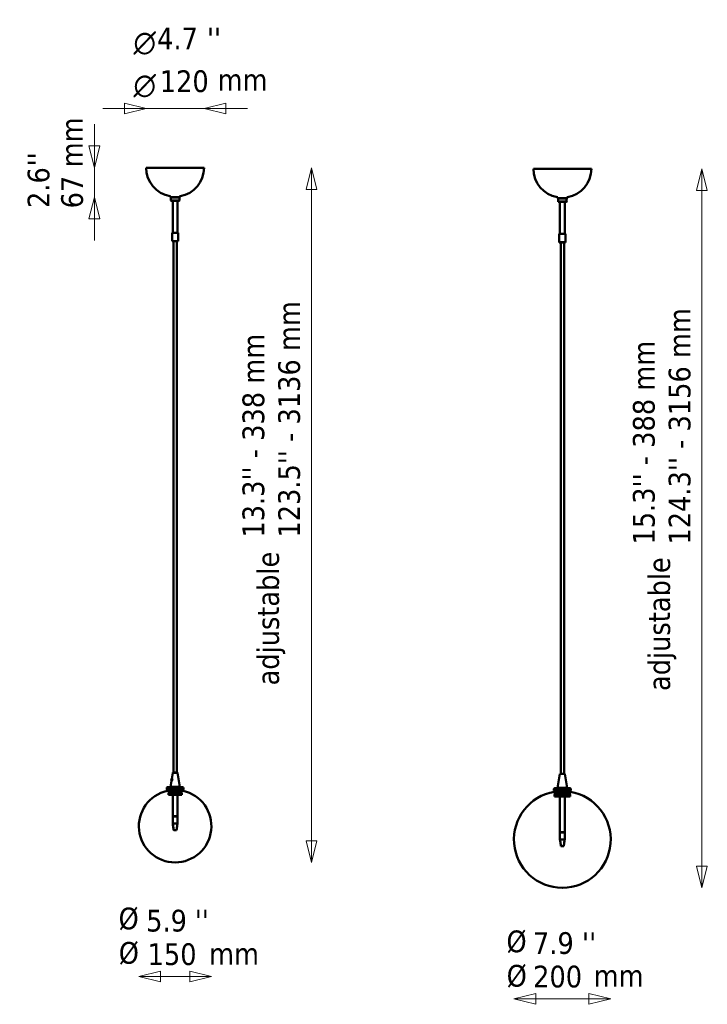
# Model space of a CAD drawing. Header units: millimetres. Extents: x 224 to 4136, y 715 to 2915.
# Tile 1 of 2: x 224 to 1648, y 877 to 2915. Entities that reach past the tile are written whole.
import ezdxf

# ---------------------------------------------------------------- set-up
doc = ezdxf.new("R2010")
doc.units = ezdxf.units.MM
doc.header["$LTSCALE"] = 15
for name, color, linetype, lineweight in [('Symbol (ISO)', 7, 'Continuous', 25), ('Widoczne (ISO)', 7, 'Continuous', 50), ('Wymiar (ISO)', 7, 'Continuous', 25)]:
    doc.layers.add(name, color=color, linetype=linetype, lineweight=lineweight)
doc.styles.add('Styl tekstu27', font='AIGDT___.TTF')
doc.styles.add('Tekst notatki (ISO)', font='tahoma.ttf')

msp = doc.modelspace()

# ---------------------------------------------------------------- linework, layer by layer
at = {"layer": 'Widoczne (ISO)', "linetype": 'Continuous', "lineweight": 50}
for p, q in [((606.1, 2608.7), (486.1, 2608.7)), ((1407.8, 2606.5), (1287.8, 2606.5)), ((536.1, 2548.2), (536.1, 2549.1)), ((556.1, 2548.2), (556.1, 2549.1)), ((555.6, 2547.7), (536.6, 2547.7)), ((537.6, 2547.7), (537.1, 2547.2)), ((555.1, 2547.2), (537.1, 2547.2)), ((537.1, 2547.2), (537.1, 2540.7)), ((537.1, 2540.7), (555.1, 2540.7)), ((537.6, 2540.2), (537.1, 2540.7)), ((554.6, 2540.2), (537.6, 2540.2)), ((541.1, 2473.7), (541.1, 2540.2)), ((551.1, 2473.7), (551.1, 2540.2)), ((554.6, 2547.7), (555.1, 2547.2)), ((554.6, 2540.2), (555.1, 2540.7)), ((555.1, 2547.2), (555.1, 2546.1)), ((555.1, 2541.8), (555.1, 2540.7)), ((1337.8, 2546), (1337.8, 2546.9)), ((1357.3, 2545.5), (1338.3, 2545.5)), ((1339.3, 2545.5), (1338.8, 2545)), ((1356.8, 2545), (1338.8, 2545)), ((1338.8, 2545), (1338.8, 2538.5)), ((1338.8, 2538.5), (1356.8, 2538.5)), ((1339.3, 2538), (1338.8, 2538.5)), ((1356.3, 2538), (1339.3, 2538)), ((1342.8, 2471.5), (1342.8, 2538)), ((1352.8, 2471.5), (1352.8, 2538)), ((1356.3, 2545.5), (1356.8, 2545)), ((1356.3, 2538), (1356.8, 2538.5)), ((1356.8, 2545), (1356.8, 2543.9)), ((1356.8, 2539.6), (1356.8, 2538.5)), ((1357.8, 2546), (1357.8, 2546.9)), ((552.6, 2473.7), (539.6, 2473.7)), ((539.6, 2456.5), (539.6, 2473.7)), ((552.6, 2456.5), (552.6, 2473.7)), ((1354.3, 2471.5), (1341.3, 2471.5)), ((1341.3, 2454.3), (1341.3, 2471.5)), ((1354.3, 2454.3), (1354.3, 2471.5)), ((539.6, 2456.5), (552.6, 2456.5)), ((539.8, 2456.3), (539.6, 2456.5)), ((552.4, 2456.3), (539.8, 2456.3)), ((542.6, 1356.3), (542.6, 2456.3)), ((549.6, 1356.3), (549.6, 2456.3)), ((552.4, 2456.3), (552.6, 2456.5)), ((1341.3, 2454.3), (1354.3, 2454.3)), ((1341.5, 2454.1), (1341.3, 2454.3)), ((1354.1, 2454.1), (1341.5, 2454.1)), ((1344.3, 1354.1), (1344.3, 2454.1)), ((1351.3, 1354.1), (1351.3, 2454.1)), ((1354.1, 2454.1), (1354.3, 2454.3)), ((541, 1356), (539, 1343.8)), ((541.4, 1356.3), (541, 1356)), ((551.1, 1356), (541, 1356)), ((541.4, 1356.3), (550.8, 1356.3)), ((550.8, 1356.3), (551.1, 1356)), ((551.1, 1356), (556, 1326.9)), ((1342.7, 1353.8), (1337.9, 1324.7)), ((1343.1, 1354.1), (1342.7, 1353.8)), ((1352.8, 1353.8), (1342.7, 1353.8)), ((1343.1, 1354.1), (1352.5, 1354.1)), ((1352.5, 1354.1), (1352.8, 1353.8)), ((1352.8, 1353.8), (1357.7, 1324.7)), ((530.6, 1326.3), (561.6, 1326.3)), ((538.3, 1339.3), (536.2, 1326.9)), ((536.2, 1326.9), (556, 1326.9)), ((536.2, 1326.4), (536.2, 1326.9)), ((536.2, 1326.4), (556, 1326.4)), ((536.3, 1326.3), (536.2, 1326.4)), ((538.3, 1339.2), (538.5, 1338.9)), ((538.6, 1339.1), (538.9, 1343.6)), ((539.2, 1344), (538.9, 1339.5)), ((555.9, 1326.3), (556, 1326.4)), ((556, 1326.4), (556, 1326.9)), ((528.6, 1324.3), (528.6, 1321.3)), ((528.6, 1321.3), (563.6, 1321.3)), ((529.6, 1321.3), (529.6, 1318.3)), ((529.6, 1318.3), (562.6, 1318.3)), ((532.5, 1313.5), (553.9, 1313.5)), ((532.5, 1313.5), (532.5, 1310.3)), ((532.5, 1310.3), (553.9, 1310.3)), ((533.1, 1316.3), (533.1, 1313.8)), ((533.1, 1316.3), (553.6, 1316.3)), ((533.5, 1318.3), (533.5, 1317.5)), ((534.6, 1318.3), (534.6, 1316.3)), ((537.6, 1318.3), (537.6, 1316.3)), ((539.6, 1318.3), (539.6, 1316.3)), ((541.1, 1266.3), (541.1, 1310.3)), ((551.1, 1266.3), (551.1, 1310.3)), ((552.4, 1318.3), (552.4, 1316.3)), ((553.6, 1316.3), (553.6, 1313.8)), ((555.1, 1316.3), (553.6, 1316.3)), ((553.9, 1310.3), (553.9, 1313.5)), ((559.7, 1310.3), (553.9, 1310.3)), ((555.4, 1318.3), (555.4, 1314.7)), ((559.1, 1316.3), (555.4, 1316.3)), ((558.7, 1318.3), (558.7, 1317.5)), ((559.1, 1316.3), (559.1, 1314.1)), ((559.7, 1313.5), (559.7, 1310.3)), ((562.6, 1321.3), (562.6, 1318.3)), ((563.6, 1324.3), (563.6, 1321.3)), ((1330.3, 1319.1), (1330.3, 1322.1)), ((1365.3, 1319.1), (1330.3, 1319.1)), ((1331.3, 1319.1), (1331.3, 1316.1)), ((1331.3, 1316.1), (1364.3, 1316.1)), ((1331.5, 1311.1), (1331.5, 1307.1)), ((1350.6, 1311.1), (1331.5, 1311.1)), ((1350.6, 1307.1), (1331.5, 1307.1)), ((1363.3, 1324.1), (1332.3, 1324.1)), ((1332.3, 1314.1), (1350.6, 1314.1)), ((1332.3, 1314.1), (1332.3, 1311.2)), ((1335.1, 1316.1), (1335.1, 1315.3)), ((1337.9, 1324.7), (1357.7, 1324.7)), ((1337.9, 1324.2), (1337.9, 1324.7)), ((1337.9, 1324.2), (1357.7, 1324.2)), ((1338, 1324.1), (1337.9, 1324.2)), ((1341.1, 1316.1), (1341.1, 1314.1)), ((1342.8, 1307.1), (1342.8, 1233.1)), ((1344.1, 1316.1), (1344.1, 1314.1)), ((1350.6, 1314.1), (1350.6, 1311.2)), ((1359.2, 1314.1), (1350.6, 1314.1)), ((1350.6, 1307.1), (1350.6, 1311.1)), ((1364, 1307.1), (1350.6, 1307.1)), ((1352.8, 1307.1), (1352.8, 1233.1)), ((1354.3, 1316.1), (1354.3, 1314.1)), ((1356.8, 1316.1), (1356.8, 1314.1)), ((1357.6, 1324.1), (1357.7, 1324.2)), ((1357.7, 1324.2), (1357.7, 1324.7)), ((1359.2, 1312.4), (1359.7, 1312.4)), ((1363.2, 1314.1), (1359.7, 1314.1)), ((1359.8, 1316.1), (1359.8, 1314.1)), ((1360.4, 1316.1), (1360.4, 1315.3)), ((1363.2, 1314.1), (1363.2, 1311.3)), ((1364, 1311.1), (1364, 1307.1)), ((1364.3, 1319.1), (1364.3, 1316.1)), ((1365.3, 1319.1), (1365.3, 1322.1)), ((541.1, 1266.3), (551.1, 1266.3)), ((551.1, 1265.3), (541.1, 1265.3)), ((541.1, 1265.3), (541.1, 1251.3)), ((541.8, 1265.3), (541.8, 1266.3)), ((542.5, 1266.3), (542.5, 1265.3)), ((544.7, 1265.3), (544.7, 1266.3)), ((548.3, 1266.3), (548.3, 1265.3)), ((550.1, 1265.3), (550.1, 1266.3)), ((550.3, 1265.3), (550.3, 1266.3)), ((551.1, 1265.3), (551.1, 1251.3)), ((541.1, 1251.3), (541.6, 1251.3)), ((543.1, 1237.3), (541.6, 1251.3)), ((541.6, 1251.3), (550.7, 1251.3)), ((549.1, 1237.3), (550.7, 1251.3)), ((550.7, 1251.3), (551.1, 1251.3)), ((543.1, 1237.3), (543, 1237.7)), ((544.2, 1237.3), (543.1, 1237.3)), ((543.1, 1237.3), (543.1, 1237.3)), ((548, 1237.3), (544.2, 1237.3)), ((549.1, 1237.3), (548, 1237.3)), ((1342.8, 1233.1), (1352.8, 1233.1)), ((1352.8, 1232.1), (1342.8, 1232.1)), ((1342.8, 1232.1), (1342.8, 1218.1)), ((1343.5, 1232.1), (1343.5, 1233.1)), ((1344.1, 1233.1), (1344.1, 1232.1)), ((1346.3, 1232.1), (1346.3, 1233.1)), ((1349.9, 1233.1), (1349.9, 1232.1)), ((1351.8, 1232.1), (1351.8, 1233.1)), ((1352, 1232.1), (1352, 1233.1)), ((1352.8, 1232.1), (1352.8, 1218.1)), ((1342.8, 1218.1), (1343.2, 1218.1)), ((1344.8, 1204.1), (1343.2, 1218.1)), ((1343.2, 1218.1), (1352.4, 1218.1)), ((1344.7, 1204.1), (1344.7, 1204.5)), ((1344.8, 1204.1), (1344.7, 1204.1)), ((1345.9, 1204.1), (1344.8, 1204.1)), ((1349.7, 1204.1), (1345.9, 1204.1)), ((1350.8, 1204.1), (1349.7, 1204.1)), ((1350.8, 1204.1), (1352.4, 1218.1)), ((1352.4, 1218.1), (1352.8, 1218.1)), ((546, 1172.4), (546.2, 1172.4)), ((546, 1170.4), (546.2, 1170.4)), ((546, 1170.4), (546.2, 1170.4)), ((1347.6, 1117.9), (1347.9, 1117.9)), ((1347.6, 1117.9), (1347.9, 1117.9))]:
    msp.add_line(p, q, dxfattribs=at)
for centre, radius, start, end in [((546.1, 2608.7), 60, 180, 260.0055), ((546.1, 2608.7), 60, 279.9945, 0), ((1347.8, 2606.5), 60, 180, 260.0055), ((1347.8, 2606.5), 60, 279.9945, 0), ((535.6, 2549.1), 0.5, 0, 80.0055), ((536.6, 2548.2), 0.5, 180, 270), ((555.6, 2548.2), 0.5, 270, 0), ((556.6, 2549.1), 0.5, 99.9945, 180), ((1337.3, 2546.9), 0.5, 0, 80.0055), ((1338.3, 2546), 0.5, 180, 270), ((1357.3, 2546), 0.5, 270, 0), ((1358.3, 2546.9), 0.5, 99.9945, 180), ((530.6, 1324.3), 2, 90, 180), ((561.6, 1324.3), 2, 0, 90), ((546, 1245.4), 75, 102.6223, 270), ((533.3, 1317.5), 0.2, 279.9912, 0), ((546.2, 1245.4), 75, 270, 77.3777), ((546.1, 1240.6), 75, 81.3673, 81.7625), ((558.9, 1317.5), 0.2, 180, 260.0088), ((1347.6, 1217.9), 100, 99.4329, 270), ((1332.3, 1322.1), 2, 90, 180), ((1334.9, 1315.3), 0.2, 277.4308, 0), ((1347.9, 1217.9), 100, 270, 80.5671), ((1350.8, 1212.2), 100, 84.505, 84.8357), ((1360.6, 1315.3), 0.2, 180, 262.5692), ((1363.3, 1322.1), 2, 0, 90), ((546, 1245.4), 75, 270, 270.0846), ((546.2, 1245.4), 75, 269.9154, 270), ((1347.6, 1217.9), 100, 270, 270.0635), ((1347.9, 1217.9), 100, 269.9365, 270)]:
    msp.add_arc(centre, radius, start, end, dxfattribs=at)
for centre, major_axis, ratio, start_param, end_param in [((538.9, 1341.6), (-0.43, -2.46), 0.257981, 3.777102, 6.515979), ((538.9, 1341.6), (0.43, 2.46), 0.257981, 3.777102, 6.515979), ((539.4, 1341.5), (0.51, 2.96), 0.257981, 4.339426, 5.236046), ((535.3, 1240.6), (0, 74.2), 0.212647, 0.14106, 0.184504), ((556.8, 1240.6), (0, 74.2), 0.212647, 6.098681, 6.46769)]:
    msp.add_ellipse(centre, major_axis=major_axis, ratio=ratio, start_param=start_param, end_param=end_param, dxfattribs=at)
for points, knots in [([(555.1, 2546.1), (555.1, 2546.1), (555.1, 2546.1), (555.1, 2545.9), (555, 2545.7), (554.9, 2545.3), (554.9, 2545), (554.9, 2544.6), (554.8, 2544.3), (554.8, 2543.9), (554.8, 2543.7), (554.9, 2543.4), (554.9, 2543.2), (554.9, 2542.8), (554.9, 2542.6), (555, 2542.3), (555, 2542.2), (555.1, 2542), (555.1, 2541.9), (555.1, 2541.8), (555.1, 2541.8), (555.1, 2541.8)], [-1.2240943, -1.2240943, -1.2240943, -1.2240943, -1.1811651, -1.1811651, -1.1016871, -1.1016871, -1.0404813, -1.0404813, -0.988998, -0.988998, -0.9478432, -0.9478432, -0.9066884, -0.9066884, -0.8568638, -0.8568638, -0.8145096, -0.8145096, -0.7535851, -0.7535851, -0.7344566, -0.7344566, -0.7344566, -0.7344566]), ([(1356.8, 2543.9), (1356.8, 2543.9), (1356.8, 2543.8), (1356.7, 2543.7), (1356.7, 2543.5), (1356.6, 2543.1), (1356.6, 2542.8), (1356.5, 2542.3), (1356.5, 2542.1), (1356.5, 2541.7), (1356.5, 2541.5), (1356.5, 2541.1), (1356.5, 2541), (1356.6, 2540.6), (1356.6, 2540.4), (1356.7, 2540.1), (1356.7, 2540), (1356.7, 2539.8), (1356.7, 2539.7), (1356.8, 2539.6), (1356.8, 2539.6), (1356.8, 2539.6)], [-1.2240943, -1.2240943, -1.2240943, -1.2240943, -1.1811651, -1.1811651, -1.1016871, -1.1016871, -1.0404813, -1.0404813, -0.988998, -0.988998, -0.9478432, -0.9478432, -0.9066884, -0.9066884, -0.8568638, -0.8568638, -0.8145096, -0.8145096, -0.7535851, -0.7535851, -0.7344566, -0.7344566, -0.7344566, -0.7344566]), ([(538.3, 1339.3), (538.2, 1339.2), (538.2, 1339.1), (538.2, 1338.9), (538.3, 1338.8), (538.3, 1338.7), (538.4, 1338.6), (538.4, 1338.6)], [-0.5566127, -0.5566127, -0.5566127, -0.5566127, -0.5124691, -0.5124691, -0.4351224, -0.4351224, -0.3867806, -0.3867806, -0.3867806, -0.3867806]), ([(538.4, 1338.6), (538.5, 1338.6), (538.6, 1338.7), (538.8, 1338.8), (539, 1339), (539.4, 1339.4), (539.5, 1339.7), (539.7, 1340.1), (539.8, 1340.1), (539.8, 1340.1)], [-1.8804602, -1.8804602, -1.8804602, -1.8804602, -1.8174362, -1.8174362, -1.7291563, -1.7291563, -1.6302741, -1.6302741, -1.6226367, -1.6226367, -1.6226367, -1.6226367]), ([(540.2, 1343), (540.2, 1343.1), (540.2, 1343.2), (540.1, 1343.5), (540, 1343.7), (539.8, 1344.1), (539.7, 1344.3), (539.4, 1344.5), (539.3, 1344.5), (539.1, 1344.3), (539, 1344), (539, 1343.7)], [-1.3768933, -1.3768933, -1.3768933, -1.3768933, -1.3483265, -1.3483265, -1.2816566, -1.2816566, -1.1890401, -1.1890401, -1.0764237, -1.0764237, -0.9626632, -0.9626632, -0.9626632, -0.9626632]), ([(1350.6, 1311.1), (1350.9, 1311.2), (1351.3, 1311.2), (1353.5, 1311.7), (1355.5, 1311.8), (1359.2, 1311.8), (1361.1, 1311.7), (1363.4, 1311.2), (1363.7, 1311.2), (1364, 1311.1)], [28.725417, 28.725417, 28.725417, 28.725417, 28.907696, 28.907696, 30.033003, 30.033003, 31.15831, 31.15831, 31.340589, 31.340589, 31.340589, 31.340589]), ([(1359.7, 1311.8), (1359.7, 1311.8), (1359.7, 1311.8), (1359.7, 1311.8), (1359.6, 1311.8), (1359.5, 1311.8), (1359.4, 1311.8), (1359.2, 1311.8), (1359.2, 1311.8), (1359.2, 1311.8)], [-0.9204615, -0.9204615, -0.9204615, -0.9204615, -0.9089564, -0.9089564, -0.8706849, -0.8706849, -0.8171233, -0.8171233, -0.813822, -0.813822, -0.813822, -0.813822]), ([(543, 1237.7), (543, 1237.8), (543, 1237.9), (543, 1238), (543, 1238.1), (543, 1238.2), (542.9, 1238.3), (542.9, 1238.6), (542.9, 1238.8), (542.8, 1239.5), (542.7, 1239.9), (542.4, 1241.8), (542.2, 1243.2), (541.7, 1246.9), (541.4, 1249.1), (541.1, 1251.3)], [0, 0, 0, 0, 0.029612, 0.029612, 0.054801, 0.054801, 0.085421, 0.085421, 0.141771, 0.141771, 0.284744, 0.284744, 0.713236, 0.713236, 1.386145, 1.386145, 1.386145, 1.386145]), ([(551.1, 1251.3), (550.8, 1249), (550.4, 1246.8), (550, 1243.4), (549.8, 1242.3), (549.6, 1240.6), (549.5, 1240), (549.4, 1239.1), (549.3, 1238.9), (549.3, 1238.4), (549.2, 1238.3), (549.2, 1238.1), (549.2, 1238), (549.2, 1237.9), (549.2, 1237.8), (549.2, 1237.7)], [0, 0, 0, 0, 0.685091, 0.685091, 1.027777, 1.027777, 1.199573, 1.199573, 1.286681, 1.286681, 1.332556, 1.332556, 1.358021, 1.358021, 1.386116, 1.386116, 1.386116, 1.386116]), ([(1344.7, 1204.5), (1344.7, 1204.6), (1344.7, 1204.7), (1344.7, 1204.8), (1344.6, 1204.9), (1344.6, 1205), (1344.6, 1205.1), (1344.6, 1205.4), (1344.5, 1205.6), (1344.4, 1206.3), (1344.4, 1206.7), (1344.1, 1208.6), (1343.9, 1210), (1343.4, 1213.7), (1343.1, 1215.9), (1342.8, 1218.1)], [0, 0, 0, 0, 0.029612, 0.029612, 0.054801, 0.054801, 0.085421, 0.085421, 0.141771, 0.141771, 0.284744, 0.284744, 0.713236, 0.713236, 1.386145, 1.386145, 1.386145, 1.386145]), ([(1352.8, 1218.1), (1352.4, 1215.8), (1352.1, 1213.6), (1351.6, 1210.2), (1351.5, 1209.1), (1351.2, 1207.4), (1351.1, 1206.8), (1351, 1205.9), (1351, 1205.7), (1350.9, 1205.2), (1350.9, 1205.1), (1350.9, 1204.9), (1350.9, 1204.8), (1350.8, 1204.6), (1350.8, 1204.6), (1350.8, 1204.5)], [0, 0, 0, 0, 0.685091, 0.685091, 1.027777, 1.027777, 1.199573, 1.199573, 1.286681, 1.286681, 1.332556, 1.332556, 1.358021, 1.358021, 1.386116, 1.386116, 1.386116, 1.386116])]:
    msp.add_open_spline(points, degree=3, knots=knots, dxfattribs=at)
for points, weights in [([(538.8, 1338.9), (538.7, 1339), (538.6, 1339.1)], [1.0021511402, 1.00216109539, 1]), ([(538.9, 1343.6), (539, 1343.7), (539.2, 1343.8)], [1, 1.00262993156, 1.00204464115]), ([(538.9, 1339.5), (539.1, 1339.4), (539.2, 1339.2)], [1, 1.00250877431, 1.00209174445]), ([(539.4, 1344.2), (539.3, 1344.1), (539.2, 1344)], [1.00215097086, 1.00217269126, 1])]:
    msp.add_rational_spline(points, weights, degree=2, dxfattribs=at)
msp.add_open_spline([(1332.3, 1311.3), (1332.1, 1311.2), (1331.8, 1311.2), (1331.5, 1311.1)], degree=3, dxfattribs=at)
at = {"layer": 'Wymiar (ISO)', "lineweight": 18}
for p, q in [((486.1, 2731.2), (441.1, 2742.4)), ((441.1, 2742.4), (441.1, 2719.9)), ((651.1, 2742.4), (606.1, 2731.2)), ((651.1, 2719.9), (651.1, 2742.4)), ((441.1, 2731.2), (396.1, 2731.2)), ((441.1, 2731.2), (486.1, 2731.2)), ((441.1, 2719.9), (486.1, 2731.2)), ((486.1, 2731.2), (606.1, 2731.2)), ((651.1, 2731.2), (606.1, 2731.2)), ((606.1, 2731.2), (651.1, 2719.9)), ((651.1, 2731.2), (696.1, 2731.2)), ((378.8, 2653.7), (378.8, 2698.7)), ((367.6, 2653.7), (378.8, 2608.7)), ((390.1, 2653.7), (367.6, 2653.7)), ((378.8, 2653.7), (378.8, 2608.7)), ((378.8, 2608.7), (390.1, 2653.7)), ((378.8, 2547.7), (378.8, 2608.7)), ((828.3, 2608.7), (817.1, 2563.7)), ((828.3, 2563.7), (828.3, 2608.7)), ((839.6, 2563.7), (828.3, 2608.7)), ((1636.6, 2606.5), (1625.4, 2561.5)), ((1636.6, 2561.5), (1636.6, 2606.5)), ((1647.9, 2561.5), (1636.6, 2606.5)), ((817.1, 2563.7), (839.6, 2563.7)), ((828.3, 1215.4), (828.3, 2563.7)), ((1625.4, 2561.5), (1647.9, 2561.5)), ((1636.6, 1162.9), (1636.6, 2561.5)), ((378.8, 2547.7), (367.6, 2502.7)), ((378.8, 2502.7), (378.8, 2547.7)), ((390.1, 2502.7), (378.8, 2547.7)), ((367.6, 2502.7), (390.1, 2502.7)), ((378.8, 2502.7), (378.8, 2457.7)), ((817.1, 1215.4), (828.3, 1170.4)), ((839.6, 1215.4), (817.1, 1215.4)), ((828.3, 1215.4), (828.3, 1170.4)), ((828.3, 1170.4), (839.6, 1215.4)), ((1625.4, 1162.9), (1636.6, 1117.9)), ((1647.9, 1162.9), (1625.4, 1162.9)), ((1636.6, 1162.9), (1636.6, 1117.9)), ((1636.6, 1117.9), (1647.9, 1162.9)), ((516, 945.5), (471, 934.3)), ((516, 923), (516, 945.5)), ((621.2, 934.3), (576.2, 945.5)), ((576.2, 945.5), (576.2, 923)), ((516, 934.3), (471, 934.3)), ((471, 934.3), (516, 923)), ((516, 934.3), (576.2, 934.3)), ((576.2, 934.3), (621.2, 934.3)), ((576.2, 923), (621.2, 934.3)), ((1292.6, 899.2), (1247.6, 887.9)), ((1292.6, 876.7), (1292.6, 899.2)), ((1447.9, 887.9), (1402.9, 899.2)), ((1402.9, 899.2), (1402.9, 876.7)), ((1292.6, 887.9), (1247.6, 887.9)), ((1247.6, 887.9), (1292.6, 876.7)), ((1292.6, 887.9), (1402.9, 887.9)), ((1402.9, 887.9), (1447.9, 887.9)), ((1402.9, 876.7), (1447.9, 887.9))]:
    msp.add_line(p, q, dxfattribs=at)
at = {"layer": 'Wymiar (ISO)', "lineweight": 18, "flags": 128}
for points in [[(441.1, 2719.9), (486.1, 2731.2), (441.1, 2742.4), (441.1, 2719.9)], [(651.1, 2742.4), (606.1, 2731.2), (651.1, 2719.9), (651.1, 2742.4)], [(367.6, 2653.7), (378.8, 2608.7), (390.1, 2653.7), (367.6, 2653.7)], [(839.6, 2563.7), (828.3, 2608.7), (817.1, 2563.7), (839.6, 2563.7)], [(1647.9, 2561.5), (1636.6, 2606.5), (1625.4, 2561.5), (1647.9, 2561.5)], [(390.1, 2502.7), (378.8, 2547.7), (367.6, 2502.7), (390.1, 2502.7)], [(817.1, 1215.4), (828.3, 1170.4), (839.6, 1215.4), (817.1, 1215.4)], [(1625.4, 1162.9), (1636.6, 1117.9), (1647.9, 1162.9), (1625.4, 1162.9)], [(516, 945.5), (471, 934.3), (516, 923), (516, 945.5)], [(576.2, 923), (621.2, 934.3), (576.2, 945.5), (576.2, 923)], [(1292.6, 899.2), (1247.6, 887.9), (1292.6, 876.7), (1292.6, 899.2)], [(1402.9, 876.7), (1447.9, 887.9), (1402.9, 899.2), (1402.9, 876.7)]]:
    msp.add_lwpolyline(points, dxfattribs=at)
at = {"layer": 'Wymiar (ISO)'}
for points in [[(441.1, 2719.9), (486.1, 2731.2), (441.1, 2742.4), (441.1, 2719.9)], [(651.1, 2742.4), (606.1, 2731.2), (651.1, 2719.9), (651.1, 2742.4)], [(367.6, 2653.7), (378.8, 2608.7), (390.1, 2653.7), (367.6, 2653.7)], [(839.6, 2563.7), (828.3, 2608.7), (817.1, 2563.7), (839.6, 2563.7)], [(1647.9, 2561.5), (1636.6, 2606.5), (1625.4, 2561.5), (1647.9, 2561.5)], [(390.1, 2502.7), (378.8, 2547.7), (367.6, 2502.7), (390.1, 2502.7)], [(817.1, 1215.4), (828.3, 1170.4), (839.6, 1215.4), (817.1, 1215.4)], [(1625.4, 1162.9), (1636.6, 1117.9), (1647.9, 1162.9), (1625.4, 1162.9)], [(516, 945.5), (471, 934.3), (516, 923), (516, 945.5)], [(576.2, 923), (621.2, 934.3), (576.2, 945.5), (576.2, 923)], [(1292.6, 899.2), (1247.6, 887.9), (1292.6, 876.7), (1292.6, 899.2)], [(1402.9, 876.7), (1447.9, 887.9), (1402.9, 899.2), (1402.9, 876.7)]]:
    msp.add_solid(points, dxfattribs=at)

# ---------------------------------------------------------------- texts
at = {"layer": 'Symbol (ISO)', "char_height": 45, "width": 103.93, "attachment_point": 1, "style": 'Tekst notatki (ISO)'}
for insert in [(633.9, 2813), (616.3, 1003.8), (1412.6, 958.3)]:
    msp.add_mtext('\\fTahoma|b0|i0;mm', dxfattribs=dict(at, insert=insert))
at = {"layer": 'Symbol (ISO)', "char_height": 45, "attachment_point": 1, "rotation": 90, "style": 'Tekst notatki (ISO)'}
for s, insert, width in [('\\fTahoma|b0|i0;mm', (309.7, 2609.5), 103.93), ('\\fTahoma|b0|i0;adjustable', (716.1, 1536.9), 280.357), ('\\fTahoma|b0|i0;adjustable', (1525.8, 1525.4), 280.357)]:
    msp.add_mtext(s, dxfattribs=dict(at, insert=insert, width=width))
at = {"layer": 'Symbol (ISO)', "char_height": 45, "attachment_point": 1, "style": 'Tekst notatki (ISO)'}
for insert in [(429, 1076.9), (1232.1, 1029.5), (429.4, 1005.7), (1232.5, 958.3)]:
    msp.add_mtext('\\fTahoma|b0|i0;Ø', dxfattribs=dict(at, insert=insert))
at = {"layer": 'Wymiar (ISO)', "char_height": 45, "attachment_point": 7}
for s, insert, style in [("''", (612, 2853.7), 'Tekst notatki (ISO)'), ('4.7', (508.8, 2853.7), 'Tekst notatki (ISO)'), ('\\fAIGDT|b0|i0|p0;n', (459.8, 2842.4), 'Styl tekstu27'), ('120', (514.3, 2764.4), 'Tekst notatki (ISO)'), ('\\fAIGDT|b0|i0|p0;n', (459.8, 2754), 'Styl tekstu27'), ('5.9', (486.1, 1026.5), 'Tekst notatki (ISO)'), ("''", (586.8, 1027.4), 'Tekst notatki (ISO)'), ('7.9', (1287, 980.1), 'Tekst notatki (ISO)'), ("''", (1388.5, 981), 'Tekst notatki (ISO)'), ('150', (489.1, 957.1), 'Tekst notatki (ISO)'), ('200', (1287.3, 910.8), 'Tekst notatki (ISO)')]:
    msp.add_mtext(s, dxfattribs=dict(at, insert=insert, style=style))
at = {"layer": 'Wymiar (ISO)', "char_height": 45, "attachment_point": 7, "rotation": 90, "style": 'Tekst notatki (ISO)'}
for s, insert in [("''", (285.6, 2611.4)), ('2.6', (286.6, 2525.3)), ('67', (356, 2524.5)), ("123.5'' - 3136 mm", (805.4, 1842.9)), ("124.3'' - 3156 mm", (1613.8, 1828.5)), ("13.3'' - 338 mm", (731.4, 1842.9)), ("15.3'' - 388 mm", (1539.8, 1828.5))]:
    msp.add_mtext(s, dxfattribs=dict(at, insert=insert))

doc.saveas('drawing.dxf')
